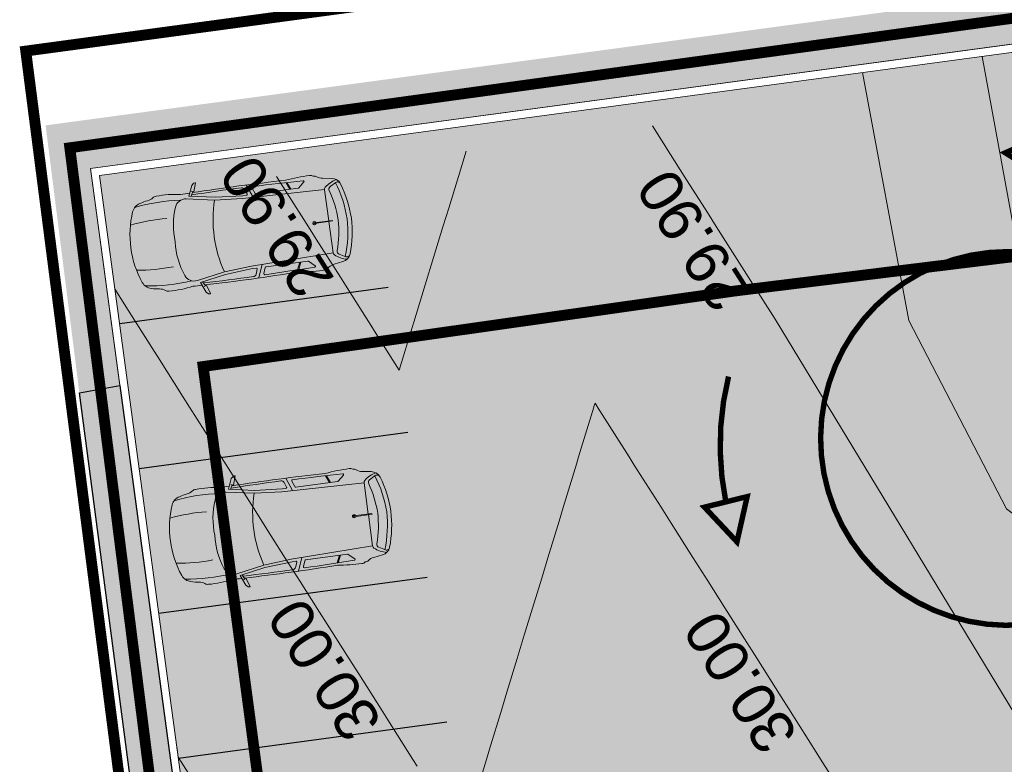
# Model space of a CAD drawing. Header units: metres. Extents: x 737835 to 905050, y 6570742 to 6590316.
# Tile 49 of 64: x 737947 to 737965, y 6590168 to 6590182. Entities that reach past the tile are written whole.
import ezdxf

# ---------------------------------------------------------------- set-up
doc = ezdxf.new("R2010")
doc.units = ezdxf.units.M
doc.header["$LTSCALE"] = 0.5
for name, pattern in [('923b', [2, 1, -1]), ('CENTER', [2, 1.25, -0.25, 0.25, -0.25]), ('TOOPIIR', [7, 6, -1])]:
    doc.linetypes.add(name, pattern=pattern)
doc.layers.add('0_PJ_Hoonestusala', color=7, linetype='CENTER')
doc.layers.add('AS_liiv', color=40, linetype='Continuous')
for name, color, linetype, lineweight in [('AS_asfalttee sõiduauto', 9, 'Continuous', 0), ('AS_autod', 7, 'Continuous', 0), ('AS_haljastus_muru', 63, 'Continuous', 5), ('AS_kattemärgistus', 8, 'Continuous', 9), ('AS_krundipiir', 1, 'Continuous', 30), ('AS_parkimine', 252, 'Continuous', 9), ('AS_sillutiskivi RG', 9, 'Continuous', 0), ('AS_teed', 7, 'Continuous', 13), ('AS_töömaapiir RG', 173, 'Continuous', 13), ('AS_vormistus_kirjanurk_salto', 7, 'Continuous', 0), ('AS_äärekivi 10cm', 7, 'Continuous', 13), ('TM-kattemärgistus_proj', 7, 'Continuous', 9), ('TM-vertikaal', 5, 'Continuous', 35), ('TM-vertikaal-181548', 5, 'Continuous', 35)]:
    doc.layers.add(name, color=color, linetype=linetype, lineweight=lineweight)
doc.styles.add('TM_TXT', font='swissl.ttf')

# ---------------------------------------------------------------- blocks, each defined once
blk = doc.blocks.new('VW_1')
at = {"layer": 'AS_autod', "linetype": 'Continuous'}
for p, q in [((1.189404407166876, 0.8039674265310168), (1.268126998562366, 0.9935167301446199)), ((1.268126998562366, 0.9935167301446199), (1.308726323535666, 1.029708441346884)), ((1.346033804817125, 1.032998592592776), (1.293364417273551, 0.8694153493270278)), ((1.308726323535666, 1.029708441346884), (1.335061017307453, 1.035192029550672)), ((1.335061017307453, 1.035192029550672), (1.346033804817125, 1.032998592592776)), ((1.650753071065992, 0.6681619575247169), (1.135431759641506, 0.7606050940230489)), ((1.664509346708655, 0.7187386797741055), (1.189404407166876, 0.8039674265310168)), ((1.270434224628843, 0.8774849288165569), (1.229620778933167, 0.7967530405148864)), ((1.293364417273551, 0.8694153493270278), (1.242889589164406, 0.8871784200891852)), ((2.225391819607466, 0.789941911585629), (2.259734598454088, 0.701762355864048)), ((2.266558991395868, 0.8658908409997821), (2.360916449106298, 0.6236157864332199)), ((2.368722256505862, 0.793908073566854), (2.409119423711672, 0.690183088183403)), ((2.996902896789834, 0.812099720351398), (3.05585836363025, 0.6776631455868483)), ((3.016554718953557, 0.810134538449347), (3.074648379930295, 0.6776631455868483)), ((3.218658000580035, 0.6826297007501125), (3.329574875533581, 0.781263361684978)), ((3.679091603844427, 0.8005383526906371), (3.845516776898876, 0.7738705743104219)), ((1.650753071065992, 0.6681619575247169), (2.161700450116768, 0.6288583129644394)), ((1.664509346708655, 0.7187386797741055), (2.175456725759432, 0.6794350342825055)), ((3.686232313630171, 0.5879300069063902), (2.161700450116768, 0.6288583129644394)), ((2.2427884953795, 0.6776631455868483), (2.175456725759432, 0.6794350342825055)), ((2.427431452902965, 0.6776631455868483), (3.205599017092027, 0.6776631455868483)), ((3.686232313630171, 0.5865251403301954), (3.686232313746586, 0.004650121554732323)), ((3.796390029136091, 0.6289013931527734), (3.910111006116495, 0.6927030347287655)), ((3.419417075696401, 0.007354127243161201), (3.754609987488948, 0.003957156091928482)), ((3.754609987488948, -0.003957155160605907), (3.754609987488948, 0.003957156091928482)), ((3.419417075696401, -0.007354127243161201), (3.754609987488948, -0.003957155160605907)), ((3.686232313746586, -0.5865251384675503), (3.686232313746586, -0.004650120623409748)), ((1.650753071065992, -0.6681619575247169), (1.135431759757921, -0.7606050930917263)), ((1.664509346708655, -0.718738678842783), (1.189404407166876, -0.8039674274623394)), ((1.650753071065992, -0.6681619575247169), (2.161700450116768, -0.6288583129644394)), ((1.664509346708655, -0.718738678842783), (2.175456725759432, -0.6794350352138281)), ((3.686232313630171, -0.5879300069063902), (2.161700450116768, -0.6288583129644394)), ((2.2427884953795, -0.6776631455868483), (2.175456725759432, -0.6794350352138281)), ((2.225391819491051, -0.789941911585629), (2.259734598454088, -0.7017623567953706)), ((2.266558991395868, -0.8658908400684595), (2.360916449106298, -0.6236157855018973)), ((2.368722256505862, -0.7939080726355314), (2.409119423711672, -0.690183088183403)), ((2.427431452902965, -0.6776631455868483), (3.205599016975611, -0.6776631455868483)), ((2.996902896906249, -0.812099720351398), (3.055858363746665, -0.6776631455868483)), ((3.016554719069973, -0.810134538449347), (3.07464838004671, -0.6776631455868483)), ((3.21865800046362, -0.6826297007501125), (3.329574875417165, -0.7812633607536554)), ((3.796390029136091, -0.6289013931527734), (3.91011100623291, -0.6927030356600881)), ((1.189404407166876, -0.8039674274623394), (1.268126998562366, -0.9935167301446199)), ((1.270434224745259, -0.8774849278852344), (1.229620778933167, -0.7967530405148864)), ((1.293364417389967, -0.8694153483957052), (1.242889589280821, -0.8871784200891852)), ((1.346033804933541, -1.032998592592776), (1.293364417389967, -0.8694153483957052)), ((3.679091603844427, -0.8005383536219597), (3.845516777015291, -0.7738705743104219)), ((1.268126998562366, -0.9935167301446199), (1.308726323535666, -1.029708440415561)), ((1.308726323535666, -1.029708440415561), (1.335061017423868, -1.035192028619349)), ((1.335061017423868, -1.035192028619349), (1.346033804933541, -1.032998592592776))]:
    blk.add_line(p, q, dxfattribs=at)
for centre, radius, start, end in [((0.3297507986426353, 0.5715156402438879), 0.2252126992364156, 104.0370784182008, 157.200563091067), ((0.6704437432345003, -2.53610473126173), 3.304103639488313, 83.82630271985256, 98.71944935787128), ((0.4991551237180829, 0.09832945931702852), 0.7270501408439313, 95.98946155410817, 107.9468742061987), ((0.4027848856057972, 1.016856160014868), 0.1965182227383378, 275.9894615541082, 308.6870734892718), ((0.5853435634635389, 0.7888802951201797), 0.09554455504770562, 87.47388308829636, 128.687073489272), ((0.6850303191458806, -1.131718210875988), 2.018309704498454, 79.82583118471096, 92.71137481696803), ((1.100732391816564, 0.5671745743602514), 0.1965182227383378, 79.82992158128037, 158.9467679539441), ((2.019224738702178, -39.67215715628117), 40.53880251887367, 91.14083303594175, 91.38194175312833), ((2.019224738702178, -39.67215715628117), 40.49994166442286, 89.7857392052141, 91.10027736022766), ((2.019224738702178, -39.67215715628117), 40.53880251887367, 88.61805824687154, 91.07117725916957), ((2.170455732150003, 0.7685462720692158), 0.05895546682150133, 21.27913210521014, 89.78573920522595), ((2.387034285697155, 0.8010399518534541), 0.01965182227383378, 89.61184091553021, 201.2791321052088), ((2.104795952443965, -40.85924461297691), 41.6808924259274, 88.32993843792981, 89.61184091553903), ((3.452614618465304, -2.652715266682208), 3.53704922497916, 90.06025627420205, 97.40253772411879), ((3.319111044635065, 0.7901932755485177), 0.01375627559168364, 319.522303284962, 88.20633579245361), ((3.453105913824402, 0.7888802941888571), 0.09554455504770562, 51.312926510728, 92.52611691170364), ((3.517038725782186, 0.7680079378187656), 0.09554455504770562, 51.31292651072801, 92.52611691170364), ((3.699597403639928, 0.9959838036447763), 0.1965182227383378, 231.3129265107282, 264.0105384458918), ((4.023641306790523, 0.265979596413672), 0.4835562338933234, 101.1159342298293, 130.9803993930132), ((3.8242914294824, 0.5953506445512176), 0.179777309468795, 18.28025800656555, 83.21957810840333), ((1.837796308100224, 0), 1.837796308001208, 158.9939976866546, 180), ((2.269433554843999, 0.1173059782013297), 1.448813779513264, 158.9467679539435, 184.6441460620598), ((3.873374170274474, 9.313225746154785e-10), 2.320880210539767, 163.2682277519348, 180), ((2.243253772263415, 0.6953436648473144), 0.01768664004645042, 268.492564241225, 21.27913210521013), ((2.42743145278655, 0.6973149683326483), 0.01965182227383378, 201.2791321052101, 270), ((3.205599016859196, 0.6973149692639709), 0.01965182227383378, 270, 311.6453345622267), ((3.745187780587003, 0.5865251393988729), 0.05895546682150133, 130.9803993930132, 180), ((3.825236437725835, 0.5774851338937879), 0.05895546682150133, 119.2940243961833, 197.2941589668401), ((1.82195770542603, -0.04978316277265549), 2.040232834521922, 1.398197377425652, 17.38909123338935), ((1.860260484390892, -0.04295799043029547), 2.168788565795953, 1.13495273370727, 19.70197231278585), ((3.934820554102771, 0.6354744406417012), 0.0623351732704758, 15.12619538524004, 113.3532023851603), ((1.888553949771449, -0.04653941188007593), 2.219164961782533, 1.201671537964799, 18.3402218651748), ((0.5320985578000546, -2.848502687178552), 3.304103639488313, 86.54404238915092, 98.41366915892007), ((1.837796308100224, 0), 1.837796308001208, 180, 201.0060023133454), ((3.873374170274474, 9.313225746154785e-10), 2.320880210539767, 180, 196.7317722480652), ((3.419417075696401, 0), 0.02968921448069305, 13.76027932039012, 346.2397206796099), ((3.419417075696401, 0), 0.00735412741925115, 90, 270), ((1.82195770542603, 0.04978316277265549), 2.040232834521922, 342.6109087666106, 358.6018026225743), ((1.860260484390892, 0.04295799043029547), 2.168788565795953, 340.2980276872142, 358.8650472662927), ((1.888553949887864, 0.04653941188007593), 2.219164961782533, 341.6597781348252, 358.7983284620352), ((2.269433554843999, -0.1173059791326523), 1.448813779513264, 175.3558539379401, 201.0532320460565), ((0.5320985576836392, 2.848502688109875), 3.304103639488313, 261.5863308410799, 273.4559576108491), ((0.3297507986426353, -0.5715156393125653), 0.2252126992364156, 202.7994369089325, 255.9629215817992), ((1.100732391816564, -0.5671745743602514), 0.1965182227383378, 201.0532320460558, 280.1700784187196), ((2.243253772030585, -0.6953436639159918), 0.01768664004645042, 338.7208678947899, 91.50743575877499), ((2.427431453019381, -0.6973149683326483), 0.01965182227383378, 89.99999999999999, 158.72086789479), ((3.205599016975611, -0.6973149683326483), 0.01965182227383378, 48.35466543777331, 89.99999999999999), ((3.745187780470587, -0.5865251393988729), 0.05895546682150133, 180, 229.0196006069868), ((4.023641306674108, -0.265979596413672), 0.4835562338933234, 229.0196006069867, 258.8840657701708), ((3.825236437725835, -0.5774851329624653), 0.05895546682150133, 162.7058410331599, 240.7059756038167), ((3.8242914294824, -0.5953506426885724), 0.179777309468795, 276.7804218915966, 341.7197419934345), ((3.934820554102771, -0.6354744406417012), 0.0623351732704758, 246.6467976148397, 344.87380461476), ((0.6704437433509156, 2.53610473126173), 3.304103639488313, 261.2805506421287, 276.1736972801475), ((0.4991551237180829, -0.09832945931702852), 0.7270501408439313, 252.0531257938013, 264.0105384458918), ((0.4027848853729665, -1.016856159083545), 0.1965182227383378, 51.31292651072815, 84.01053844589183), ((0.5853435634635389, -0.7888802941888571), 0.09554455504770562, 231.312926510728, 272.5261169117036), ((0.6850303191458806, 1.131718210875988), 2.018309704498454, 267.288625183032, 280.1741688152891), ((2.019224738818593, 39.67215715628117), 40.53880251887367, 268.6180582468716, 268.8591669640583), ((2.019224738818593, 39.67215715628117), 40.49994166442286, 268.8997226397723, 270.2142607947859), ((2.019224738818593, 39.67215715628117), 40.53880251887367, 268.9288227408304, 271.3819417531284), ((2.170455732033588, -0.7685462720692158), 0.05895546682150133, 270.2142607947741, 338.7208678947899), ((2.387034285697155, -0.8010399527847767), 0.01965182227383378, 158.7208678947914, 270.3881590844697), ((2.10479595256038, 40.85924461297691), 41.6808924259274, 270.388159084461, 271.6700615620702), ((3.452614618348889, 2.65271526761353), 3.53704922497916, 262.5974622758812, 269.9397437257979), ((3.319111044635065, -0.7901932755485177), 0.01375627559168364, 271.7936642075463, 40.47769671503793), ((3.453105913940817, -0.7888802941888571), 0.09554455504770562, 267.4738830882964, 308.687073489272), ((3.51703872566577, -0.7680079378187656), 0.09554455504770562, 267.4738830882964, 308.687073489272), ((3.699597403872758, -0.9959838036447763), 0.1965182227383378, 95.98946155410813, 128.6870734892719)]:
    blk.add_arc(centre, radius, start, end, dxfattribs=at)

msp = doc.modelspace()

# ---------------------------------------------------------------- hatches: boundary and pattern name
at = {"layer": 'AS_asfalttee sõiduauto'}
h = msp.add_hatch(color=256, dxfattribs=at)
h.dxf.hatch_style = 1
edge = h.paths.add_edge_path()
edge.add_line((737976.6570620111, 6590186.646802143), (737974.2056320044, 6590204.774384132))
edge.add_line((737974.2056320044, 6590204.774384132), (737971.0420962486, 6590228.16777233))
edge.add_arc((737980.9518930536, 6590229.507894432), 9.999999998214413, 149.5332457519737, 187.7015046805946, ccw=False)
edge.add_line((737972.3326579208, 6590234.578277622), (737974.9937754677, 6590239.101958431))
edge.add_line((737974.9937754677, 6590239.101958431), (737982.2511137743, 6590251.43883825))
edge.add_line((737982.2511137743, 6590251.43883825), (737986.1537603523, 6590258.073016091))
edge.add_line((737986.1537603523, 6590258.073016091), (737998.8293436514, 6590279.621324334))
edge.add_line((737998.8293436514, 6590279.621324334), (738002.0050273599, 6590285.018883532))
edge.add_line((738002.0050273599, 6590285.018883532), (738003.210061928, 6590287.067343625))
edge.add_arc((737998.900444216, 6590289.602534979), 5.000000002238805, 329.5332489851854, 372.6896573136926)
edge.add_line((738003.7783152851, 6590290.700885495), (738002.5417956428, 6590296.192377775))
edge.add_arc((738005.9563053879, 6590296.961223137), 3.499999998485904, 125.5781601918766, 192.6896573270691, ccw=False)
edge.add_line((738003.9199599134, 6590299.807852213), (738000.0637714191, 6590298.5146168))
edge.add_line((738000.0637714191, 6590298.5146168), (737994.0341916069, 6590295.997075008))
edge.add_arc((737994.8008752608, 6590294.149861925), 1.999999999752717, 12.69166241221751, 112.54083736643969, ccw=False)
edge.add_line((737996.7520083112, 6590294.589270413), (737997.0628176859, 6590293.209164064))
edge.add_arc((737988.2869748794, 6590291.231196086), 8.995986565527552, -29.536384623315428, 12.70153085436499, ccw=False)
edge.add_line((737996.1138683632, 6590286.796389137), (737996.0383112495, 6590286.665559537))
edge.add_line((737996.0383112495, 6590286.665559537), (737966.108593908, 6590235.83130496))
edge.add_arc((737974.7296639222, 6590230.760552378), 10.00176884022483, 149.5367514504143, 187.69799902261)
edge.add_line((737964.8180322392, 6590229.420799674), (737971.078027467, 6590183.130032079))
edge.add_arc((737970.0870477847, 6590182.99601987), 1.000000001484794, -82.31603846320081, 7.701504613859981, ccw=False)
edge.add_line((737970.2207565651, 6590182.004999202), (737948.0110100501, 6590179.00845411))
edge.add_line((737948.0110100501, 6590179.00845411), (737948.6240237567, 6590174.475403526))
edge.add_line((737948.6240237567, 6590174.475403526), (737948.7430605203, 6590173.59516166))
edge.add_line((737948.7430605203, 6590173.59516166), (737953.9282642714, 6590135.252152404))
edge.add_line((737953.9282642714, 6590135.252152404), (737958.8840850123, 6590135.917851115))
edge.add_line((737958.8840850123, 6590135.917851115), (737959.6077509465, 6590130.566560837))
edge.add_line((737959.6077509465, 6590130.566560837), (737954.6525261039, 6590129.896455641))
edge.add_line((737954.6525261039, 6590129.896455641), (737958.3914460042, 6590102.248276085))
edge.add_line((737958.3914460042, 6590102.248276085), (737963.348649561, 6590102.918495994))
edge.add_line((737963.348649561, 6590102.918495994), (737970.283215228, 6590103.856051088))
edge.add_line((737970.283215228, 6590103.856051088), (737963.2889452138, 6590154.982967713))
edge.add_arc((737969.3834702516, 6590155.807142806), 6.150000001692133, 149.5332456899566, 187.7015046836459, ccw=False)
edge.add_line((737964.082640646, 6590158.925428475), (737969.3976848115, 6590167.981472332))
edge.add_line((737969.3976848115, 6590167.981472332), (737972.4636783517, 6590173.193409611))
edge.add_line((737972.4636783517, 6590173.193409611), (737973.9537022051, 6590175.72632782))
edge.add_line((737973.9537022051, 6590175.72632782), (737974.7212194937, 6590177.031044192))
edge.add_arc((737961.7923668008, 6590184.636618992), 15.00000000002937, 329.5332456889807, 367.7015046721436)
at = {"layer": 'AS_haljastus_muru'}
h = msp.add_hatch(color=256, dxfattribs=at)
h.dxf.hatch_style = 1
edge = h.paths.add_edge_path()
edge.add_line((737970.859231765, 6590182.640746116), (737970.9215378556, 6590182.834428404))
edge.add_arc((737970.096976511, 6590182.995734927), 0.8401911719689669, 348.9311825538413, 367.8114207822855)
edge.add_line((737970.9293713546, 6590183.109927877), (737964.669376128, 6590229.400695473))
edge.add_arc((737974.7278198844, 6590230.760919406), 10.1499999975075, 149.5332457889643, 187.7015046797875, ccw=False)
edge.add_line((737965.9792962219, 6590235.907358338), (737976.8848487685, 6590254.42993524))
edge.add_line((737976.8848487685, 6590254.42993524), (737973.6302899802, 6590252.42140753))
edge.add_line((737973.6302899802, 6590252.42140753), (737963.8996990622, 6590234.981806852))
edge.add_line((737963.8996990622, 6590234.981806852), (737962.9870791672, 6590228.802098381))
edge.add_line((737962.9870791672, 6590228.802098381), (737962.6550121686, 6590223.613478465))
edge.add_line((737962.6550121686, 6590223.613478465), (737966.3206744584, 6590200.833846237))
edge.add_line((737966.3206744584, 6590200.833846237), (737969.452003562, 6590182.961469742))
edge.add_line((737969.452003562, 6590182.961469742), (737947.0134942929, 6590179.933369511))
edge.add_line((737947.0134942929, 6590179.933369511), (737947.637032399, 6590174.995896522))
edge.add_line((737947.637032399, 6590174.995896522), (737948.3841113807, 6590175.130111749))
edge.add_line((737948.3841113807, 6590175.130111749), (737947.8422473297, 6590179.137042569))
edge.add_line((737947.8422473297, 6590179.137042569), (737970.200691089, 6590182.153649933))
edge.add_arc((737970.0870385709, 6590182.996017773), 0.8500002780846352, 277.6839627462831, 284.5620109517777)
edge.add_arc((737970.060311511, 6590183.046823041), 0.905988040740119, 285.3901601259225, 310.1045873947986)
edge.add_line((737970.6439353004, 6590182.353860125), (737970.6867009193, 6590182.393601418))
edge.add_arc((737970.0870386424, 6590182.996017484), 0.8499999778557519, 314.8687438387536, 328.7587746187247)
edge.add_line((737970.8137812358, 6590182.555171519), (737970.859231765, 6590182.640746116))
at = {"layer": 'AS_kattemärgistus'}
h = msp.add_hatch(color=256, dxfattribs=at)
h.dxf.hatch_style = 1
h.paths.add_polyline_path([(737959.7764598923, 6590172.245484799), (737959.1769443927, 6590172.885150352), (737959.9648663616, 6590173.079696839)])
at = {"layer": 'AS_liiv'}
h = msp.add_hatch(dxfattribs=at)
h.set_pattern_fill('AR-CONC', color=8, scale=0.002, angle=90)
h.set_pattern_definition([(140, (0, 0), (0.0318781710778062, 0.364369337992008), [0.0381, -0.4191]), (85.00000000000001, (0, 0), (-0.3821136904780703, -0.07048684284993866), [0.03048, -0.33528116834]), (190.4514447, (0.002656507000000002, 0.030364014), (-0.3502355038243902, 0.2938824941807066), [0.03238001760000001, -0.3561804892]), (136.1842, (-0.1016, 6.221205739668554e-18), (0.08408465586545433, 0.5421580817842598), [0.05714999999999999, -0.6286499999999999]), (186.63555761, (-0.09459300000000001, 0.04517980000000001), (-0.494852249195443, 0.4748082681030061), [0.04857004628, -0.53427121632]), (81.18415117, (-0.1016, 6.221205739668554e-18), (-0.4948522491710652, 0.4748082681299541), [0.04571993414, -0.50291946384]), (111, (-0.0762, 0.0508), (0.2045303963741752, 0.303228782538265), [0.0381, -0.4191]), (56.00000000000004, (-0.0762, 0.0508), (-0.3683759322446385, 0.1236040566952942), [0.03048, -0.33528]), (161.451445, (-0.05915580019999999, 0.0760690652), (-0.1638455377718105, 0.4268328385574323), [0.03238001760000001, -0.3561798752]), (127.5, (0, 0), (-0.1691100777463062, 0.006177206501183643), [0, -0.331216, 0, -0.34036, 0, -0.33655]), (97.50000000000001, (0, 0), (-0.200361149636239, 0.1336393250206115), [0, -0.194056, 0, -0.323596, 0, -0.12827]), (57.49999999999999, (-6.936644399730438e-18, -0.113284), (0.01145748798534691, 0.2711811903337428), [0, -0.127, 0, -0.39624, 0, -0.5257799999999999]), (47.5, (-1.004724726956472e-17, -0.164084), (-0.05085298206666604, 0.2962583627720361), [0, -0.1651, 0, -0.263144, 0, -0.37338])])
h.paths.add_polyline_path([(737947.6370323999, 6590174.995896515), (737948.3841113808, 6590175.130111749), (737958.2629123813, 6590102.079372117), (737963.3687564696, 6590102.769845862), (737963.6462048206, 6590100.717557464), (737960.2720000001, 6590101.443), (737957.2645330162, 6590101.953290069)])
at = {"layer": 'AS_sillutiskivi RG'}
h = msp.add_hatch(dxfattribs=at)
h.set_pattern_fill('AR-HBONE', color=256, scale=0.003)
h.set_pattern_definition([(45, (0, 0), (0, 0.4310522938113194), [0.9144000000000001, -0.3048]), (135, (0.215526, 0.215526), (4.263256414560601e-17, 0.4310522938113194), [0.9144000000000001, -0.3048])])
edge = h.paths.add_edge_path()
edge.add_line((737983.4830792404, 6590103.351854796), (737979.0740109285, 6590135.955578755))
edge.add_line((737979.0740109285, 6590135.955578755), (737979.0868998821, 6590135.957321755))
edge.add_line((737979.0868998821, 6590135.957321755), (737977.784161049, 6590145.590633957))
edge.add_line((737977.784161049, 6590145.590633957), (737983.7885069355, 6590146.402613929))
edge.add_line((737983.7885069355, 6590146.402613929), (737980.9768545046, 6590167.17900814))
edge.add_line((737980.9768545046, 6590167.17900814), (737978.9903224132, 6590166.941128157))
edge.add_line((737978.9903224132, 6590166.941128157), (737980.2468521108, 6590157.64947205))
edge.add_arc((737977.2676211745, 6590157.247628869), 3.006209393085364, -31.360031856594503, 7.681780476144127, ccw=False)
edge.add_line((737979.834665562, 6590155.683155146), (737976.8188695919, 6590150.490873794))
edge.add_arc((737975.5217863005, 6590151.244249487), 1.500000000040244, 187.7015048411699, 329.8509985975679, ccw=False)
edge.add_line((737974.0353167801, 6590151.043231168), (737972.7645309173, 6590160.440307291))
edge.add_arc((737975.7374699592, 6590160.84234393), 3.00000000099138, 149.5332456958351, 187.7015048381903, ccw=False)
edge.add_line((737973.1516994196, 6590162.36345889), (737976.170513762, 6590167.495195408))
edge.add_arc((737977.4786868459, 6590166.700422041), 1.530680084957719, 9.047565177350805, 148.7194568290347, ccw=False)
edge.add_line((737978.9903224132, 6590166.941128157), (737980.9768545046, 6590167.17900814))
edge.add_line((737980.9768545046, 6590167.17900814), (737979.0776479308, 6590181.223064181))
edge.add_line((737979.0776479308, 6590181.223064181), (737976.4692339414, 6590180.880048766))
edge.add_arc((737961.7923576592, 6590184.636616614), 15.14999998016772, 329.5332456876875, 345.64327380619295, ccw=False)
edge.add_line((737974.8504988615, 6590176.954986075), (737968.8775933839, 6590166.797012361))
edge.add_line((737968.8775933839, 6590166.797012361), (737971.5396224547, 6590147.112114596))
edge.add_arc((737968.5666834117, 6590146.710077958), 3.000000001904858, -30.149001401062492, 7.7015048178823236, ccw=False)
edge.add_line((737971.1608499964, 6590145.203326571), (737965.9948735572, 6590136.309089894))
edge.add_line((737965.9948735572, 6590136.309089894), (737966.6562030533, 6590131.474723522))
edge.add_line((737966.6562030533, 6590131.474723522), (737973.9909202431, 6590124.281226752))
edge.add_arc((737971.8902982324, 6590122.13940808), 3.000000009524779, 7.705853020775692, 45.55635914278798, ccw=False)
edge.add_line((737974.8632067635, 6590122.541670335), (737975.8292883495, 6590115.397608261))
edge.add_arc((737969.883410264, 6590114.593534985), 6.000000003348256, -30.466754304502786, 7.701504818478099, ccw=False)
edge.add_line((737975.0549513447, 6590111.551305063), (737970.4519059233, 6590103.727861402))
edge.add_line((737970.4519059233, 6590103.727861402), (737963.3686745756, 6590102.769834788))
edge.add_line((737963.3686745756, 6590102.769834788), (737963.4853048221, 6590101.903634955))
edge.add_line((737963.4853048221, 6590101.903634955), (737964.2599999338, 6590096.149999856))
edge.add_line((737964.2599999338, 6590096.149999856), (737968.044939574, 6590096.676919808))
edge.add_line((737968.044939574, 6590096.676919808), (738030.6107786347, 6590105.376896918))
edge.add_line((738030.6107786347, 6590105.376896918), (738029.7403083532, 6590111.683526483))
edge.add_arc((738027.7647367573, 6590111.420697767), 1.992978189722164, -82.45412189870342, 7.578091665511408, ccw=False)
edge.add_line((738028.0264547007, 6590109.444978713), (738027.6517325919, 6590109.394304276))
edge.add_line((738027.6517325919, 6590109.394304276), (738021.7249182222, 6590108.523879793))
edge.add_line((738021.7249182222, 6590108.523879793), (737983.4830792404, 6590103.351854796))
edge = h.paths.add_edge_path(flags=16)
edge.add_arc((737977.25940435, 6590103.73078628), 2.249999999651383, 0, 360)
at = {"layer": 'TM-kattemärgistus_proj'}
h = msp.add_hatch(color=256, dxfattribs=at)
h.dxf.hatch_style = 1
h.paths.add_polyline_path([(737959.7764598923, 6590172.245484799), (737959.1769443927, 6590172.885150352), (737959.9648663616, 6590173.079696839)])

# ---------------------------------------------------------------- linework, layer by layer
at = {"layer": '0_PJ_Hoonestusala', "linetype": 'CENTER', "lineweight": 30, "ltscale": 5, "const_width": 0.2, "flags": 128}
msp.add_lwpolyline([(738014.1269614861, 6590165.704465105), (738005.1874501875, 6590232.037759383), (738004.0943518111, 6590240.650027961), (737999.6747055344, 6590279.324784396), (737982.5267331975, 6590250.424910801), (737984.3133342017, 6590237.277720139), (737968.3302656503, 6590234.714558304), (737969.578276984, 6590226.124492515), (737976.121015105, 6590178.894038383), (737959.740129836, 6590176.876130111), (737949.9210367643, 6590175.481372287), (737951.248345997, 6590165.52257508), (737958.9989327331, 6590104.143351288), (737965.0695085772, 6590104.96709169), (737966.1381495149, 6590097.240898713), (737988.081616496, 6590100.375412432), (738022.2078092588, 6590105.210161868)], close=True, dxfattribs=at)
at = {"layer": 'AS_kattemärgistus', "color": 8, "lineweight": 30}
for p, q in [((737953.3361384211, 6590176.940706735), (737948.3812185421, 6590176.270804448)), ((737953.6979713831, 6590174.265061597), (737948.7430515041, 6590173.59515931)), ((737954.0598043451, 6590171.589416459), (737949.1049059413, 6590170.919355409)), ((737954.4216373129, 6590168.913771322), (737949.466738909, 6590168.243710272))]:
    msp.add_line(p, q, dxfattribs=at)
at = {"layer": 'AS_kattemärgistus', "flags": 128}
for points in [[(737964.7303576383, 6590179.427505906, 0.1, 0.1, 0), (737965.5323000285, 6590179.781736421, 0.1, 0.1, 0), (737965.4553182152, 6590178.973811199, 0.1, 0.1, 0), (737964.7303576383, 6590179.427505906, 0, 0, 0)], [(737959.7764598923, 6590172.245484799, 0.1, 0.1, 0), (737959.1769443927, 6590172.885150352, 0.1, 0.1, 0), (737959.9648663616, 6590173.079696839, 0.1, 0.1, 0), (737959.7764598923, 6590172.245484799, 0, 0, 0)]]:
    msp.add_lwpolyline(points, format="xyseb", close=True, dxfattribs=at)
at = {"layer": 'AS_kattemärgistus', "linetype": '923b', "const_width": 0.1}
msp.add_lwpolyline([(737967.224431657, 6590171.730202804, 198.8889967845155), (737967.175200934, 6590171.681336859, -2.637951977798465)], format="xyb", dxfattribs=at)
at = {"layer": 'AS_kattemärgistus', "const_width": 0.1, "flags": 128}
msp.add_lwpolyline([(737959.5709053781, 6590172.982423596, -0.1110843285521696), (737959.6214585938, 6590175.296779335)], format="xyb", dxfattribs=at)
at = {"layer": 'AS_krundipiir', "lineweight": 35, "const_width": 0.2, "flags": 128}
msp.add_lwpolyline([(737964.2899999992, 6590096.14), (737963.2100000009, 6590102.719999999), (737957.3100000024, 6590101.89), (737947.4600000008, 6590179.52), (737970.9799999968, 6590182.75), (737963.9099999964, 6590235.41), (737963.9099999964, 6590235.41), (737983.4699999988, 6590237.870000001), (737983.4699999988, 6590237.870000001), (737981.7299999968, 6590250.559999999), (738006.1000000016, 6590291.989999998), (738011.5300000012, 6590241.61), (738011.5300000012, 6590241.61), (738011.5300000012, 6590241.61), (738030.0099999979, 6590105.280000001)], close=True, dxfattribs=at)
at = {"layer": 'AS_liiv', "color": 8}
msp.add_lwpolyline([(737947.6370323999, 6590174.995896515), (737948.3841113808, 6590175.130111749), (737958.2629123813, 6590102.079372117), (737963.3687564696, 6590102.769845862), (737963.6462048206, 6590100.717557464), (737960.2720000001, 6590101.443), (737957.2645330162, 6590101.953290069), (737957.2645330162, 6590101.953290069), (737957.2645330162, 6590101.953290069), (737947.6370323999, 6590174.995896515)], dxfattribs=at)
at = {"layer": 'AS_teed'}
msp.add_lwpolyline([(737970.9763105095, 6590182.762827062), (737947.46, 6590179.59)], dxfattribs=at)
at = {"layer": 'AS_töömaapiir RG', "linetype": 'TOOPIIR', "lineweight": 30, "const_width": 0.2, "flags": 128}
msp.add_lwpolyline([(737963.8219119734, 6590096.648714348), (737956.9239159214, 6590101.457910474), (737956.9239159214, 6590101.457910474), (737956.9239159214, 6590101.457910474), (737946.6466652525, 6590181.305121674), (737967.4939322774, 6590184.124456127), (737960.6466604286, 6590234.057608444), (737960.6466604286, 6590234.057608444), (737960.6466604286, 6590234.057608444), (737983.5654486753, 6590275.755626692), (737987.4403987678, 6590292.103109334), (737984.1059930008, 6590299.793222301), (737984.1059930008, 6590299.793222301), (737984.1059930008, 6590299.793222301), (738003.0365227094, 6590306.808962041), (738007.1501191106, 6590312.551680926), (738014.7622537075, 6590313.764798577), (738016.4482722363, 6590305.611011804), (738011.3916977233, 6590304.108451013), (738008.1023077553, 6590295.970002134), (738008.1023077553, 6590295.970002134), (738008.1023077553, 6590295.970002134), (738023.5021712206, 6590174.310167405), (738026.6797773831, 6590174.859029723), (738026.6797773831, 6590174.859029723), (738028.2495221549, 6590164.399324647), (738024.4565067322, 6590163.833831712), (738028.2730403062, 6590134.063098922), (738028.2730403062, 6590134.063098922), (738031.1996669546, 6590112.603800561), (738049.6304935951, 6590115.230042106), (738049.6304935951, 6590115.230042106), (738050.8689104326, 6590107.474188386), (738033.8968473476, 6590105.700461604), (738033.3053199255, 6590106.337198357), (738033.3053199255, 6590106.337198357), (738033.3053199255, 6590106.337198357)], close=True, dxfattribs=at)
at = {"layer": 'AS_vormistus_kirjanurk_salto'}
msp.add_lwpolyline([(737947.6370323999, 6590174.995896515), (737948.3841113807, 6590175.130111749)], dxfattribs=at)
at = {"layer": 'AS_äärekivi 10cm'}
for q in [(737970.200691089, 6590182.153649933), (737958.2629123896, 6590102.079372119)]:
    msp.add_line((737947.8422459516, 6590179.137042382), q, dxfattribs=at)
for points in [[(737958.2427898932, 6590102.228171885), (737947.8422459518, 6590179.137042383), (737970.2006910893, 6590182.153649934, 0.4143032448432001), (737970.9293713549, 6590183.109927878), (737964.6693761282, 6590229.400695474, -0.1680974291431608), (737965.9792962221, 6590235.907358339), (737995.9090513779, 6590286.741663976, 0.1906697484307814), (737996.9164827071, 6590293.176208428), (737996.6056733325, 6590294.556314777, 0.4655067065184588), (737994.091692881, 6590295.858534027), (737992.9829214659, 6590295.398339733)], [(737996.0383112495, 6590286.665559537), (737966.1085847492, 6590235.831302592), (737966.1085847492, 6590235.831302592, 0.1680974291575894), (737964.8180230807, 6590229.420797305), (737964.8180230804, 6590229.420797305), (737971.078018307, 6590183.13002971, -0.4143032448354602), (737970.2207474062, 6590182.004996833), (737948.0110008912, 6590179.008451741), (737958.3914368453, 6590102.248273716), (737970.2832056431, 6590103.856048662), (737963.2889360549, 6590154.982965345, -0.1664688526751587), (737964.0768905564, 6590158.928508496), (737974.7212103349, 6590177.031041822, 0.1680974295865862), (737976.6570528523, 6590186.646799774), (737971.0420870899, 6590228.167769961, -0.168097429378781), (737972.332648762, 6590234.578275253), (737974.993766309, 6590239.101956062)]]:
    msp.add_lwpolyline(points, format="xyb", dxfattribs=at)
at = {"layer": 'TM-kattemärgistus_proj', "flags": 128}
for points in [[(737964.7303576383, 6590179.427505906, 0.1, 0.1, 0), (737965.5323000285, 6590179.781736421, 0.1, 0.1, 0), (737965.4553182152, 6590178.973811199, 0.1, 0.1, 0), (737964.7303576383, 6590179.427505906, 0, 0, 0)], [(737959.7764598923, 6590172.245484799, 0.1, 0.1, 0), (737959.1769443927, 6590172.885150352, 0.1, 0.1, 0), (737959.9648663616, 6590173.079696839, 0.1, 0.1, 0), (737959.7764598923, 6590172.245484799, 0, 0, 0)]]:
    msp.add_lwpolyline(points, format="xyseb", close=True, dxfattribs=at)
at = {"layer": 'TM-kattemärgistus_proj', "linetype": '923b', "const_width": 0.1}
msp.add_lwpolyline([(737967.224431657, 6590171.730202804, 198.8889967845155), (737967.175200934, 6590171.681336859, -2.637951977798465)], format="xyb", dxfattribs=at)
at = {"layer": 'TM-kattemärgistus_proj', "const_width": 0.1}
msp.add_lwpolyline([(737959.5709053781, 6590172.982423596, -0.1110843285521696), (737959.6214585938, 6590175.296779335)], format="xyb", dxfattribs=at)
at = {"layer": 'TM-vertikaal-181548', "color": 151, "lineweight": 9}
for points, elevation in [([(737964.9069126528, 6590177.91747372), (737964.3056315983, 6590181.206927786)], 29.7000000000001), ([(737962.9505182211, 6590176.332190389), (737962.0965775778, 6590180.908881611)], 29.8000000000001), ([(737960.4792465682, 6590176.353747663), (737965.4474339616, 6590168.169214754)], 29.9), ([(737967.1375616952, 6590171.04229313), (737964.7516021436, 6590172.852095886), (737962.9505182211, 6590176.332190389)], 29.8000000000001)]:
    msp.add_lwpolyline(points, dxfattribs=dict(at, elevation=elevation))
at = {"layer": 'TM-vertikaal-181548', "color": 151, "linetype": 'Continuous', "lineweight": 9, "flags": 128}
for points, elevation in [([(737958.2155216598, 6590179.925216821), (737958.5517172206, 6590179.394802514), (737958.8046315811, 6590178.995780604), (737959.2297994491, 6590178.324995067), (737959.3937415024, 6590178.066344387), (737959.9078816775, 6590177.25518762), (737959.9828514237, 6590177.136908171), (737960.4792465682, 6590176.353747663)], 29.9), ([(737951.2786632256, 6590178.9871363), (737951.4690917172, 6590178.686698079), (737951.8677731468, 6590178.057700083), (737952.0086446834, 6590177.835447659), (737952.4568830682, 6590177.128263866), (737952.5481976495, 6590176.984197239), (737953.0459929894, 6590176.198827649), (737953.0877506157, 6590176.13294682), (737953.5423881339, 6590175.415667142), (737953.7815599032, 6590176.199672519), (737953.8129420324, 6590176.302543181), (737954.065403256, 6590177.130111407), (737954.1340289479, 6590177.355066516), (737954.3492466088, 6590178.060550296), (737954.4551158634, 6590178.407589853), (737954.6330899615, 6590178.990989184), (737954.7762027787, 6590179.460113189)], 29.9), ([(737948.2953480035, 6590176.903429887), (737948.2974900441, 6590176.887594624)], 30.1), ([(737948.2956783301, 6590176.903474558), (737948.476367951, 6590176.618401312), (737948.492963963, 6590176.592217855), (737949.0159209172, 6590175.767150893), (737949.0820738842, 6590175.662781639), (737949.5554738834, 6590174.915900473), (737949.6711838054, 6590174.733345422), (737950.0950268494, 6590174.064650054), (737950.2602937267, 6590173.803909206), (737950.6345798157, 6590173.213399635), (737950.849403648, 6590172.874472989), (737951.1741327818, 6590172.362149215), (737951.4385135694, 6590171.945036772), (737951.713685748, 6590171.510898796), (737952.0276234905, 6590171.015600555), (737952.2532387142, 6590170.659648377), (737952.6167334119, 6590170.086164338), (737952.7927916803, 6590169.808397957), (737953.2058433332, 6590169.156728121), (737953.3323446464, 6590168.957147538), (737953.7949532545, 6590168.227291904), (737953.8718976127, 6590168.105897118)], 30), ([(737954.8870788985, 6590167.365879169), (737955.1503397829, 6590168.228848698), (737955.2081658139, 6590168.418402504), (737955.4341831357, 6590169.159287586), (737955.5292527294, 6590169.470925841), (737955.7180264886, 6590170.089726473), (737955.8503396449, 6590170.523449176), (737956.0018698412, 6590171.020165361), (737956.1714265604, 6590171.575972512), (737956.285713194, 6590171.95060425), (737956.4925134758, 6590172.628495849), (737956.5695565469, 6590172.881043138), (737956.8136003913, 6590173.681019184), (737956.8533998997, 6590173.811482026), (737957.1346873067, 6590174.733542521), (737957.1372432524, 6590174.741920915), (737957.1567228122, 6590174.805774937), (737957.1971521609, 6590174.741989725), (737957.2032581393, 6590174.73235635), (737957.7862620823, 6590173.812553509), (737957.8813403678, 6590173.662548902), (737958.3753720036, 6590172.883117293), (737958.5594225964, 6590172.592741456), (737958.9644819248, 6590171.953681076), (737959.2375048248, 6590171.522934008), (737959.5535918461, 6590171.024244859), (737959.9155870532, 6590170.453126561), (737960.1427017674, 6590170.094808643), (737960.5936692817, 6590169.383319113), (737960.7318116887, 6590169.165372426), (737961.2717515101, 6590168.313511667), (737961.3209216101, 6590168.23593621), (737961.6464902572, 6590167.72228794)], 30), ([(737949.4377784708, 6590168.457891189), (737949.4629220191, 6590168.272014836), (737949.8000679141, 6590167.740101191)], 30.1)]:
    msp.add_lwpolyline(points, dxfattribs=dict(at, elevation=elevation))

# ---------------------------------------------------------------- block references
at = {"layer": 'AS_parkimine', "linetype": 'Continuous', "rotation": 7.701504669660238}
for p in [(737948.5874199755, 6590177.670697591), (737949.3176297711, 6590172.258539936)]:
    msp.add_blockref('VW_1', p, dxfattribs=at)

# ---------------------------------------------------------------- texts
at = {"layer": 'TM-vertikaal', "color": 151, "linetype": 'Continuous', "lineweight": 35, "char_height": 0.8, "attachment_point": 8, "style": 'TM_TXT'}
for s, insert, rotation in [('29.90', (737951.624584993, 6590178.282603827, 29.9), 122.36798504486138), ('29.90', (737959.3181582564, 6590178.026818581, 29.9), 122.36798508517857), ('30.00', (737952.5061689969, 6590170.101828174, 30), 122.36798505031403), ('30.00', (737960.1842921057, 6590169.870418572, 30), 122.36798506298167)]:
    msp.add_mtext(s, dxfattribs=dict(at, insert=insert, rotation=rotation))

doc.saveas('drawing.dxf')
